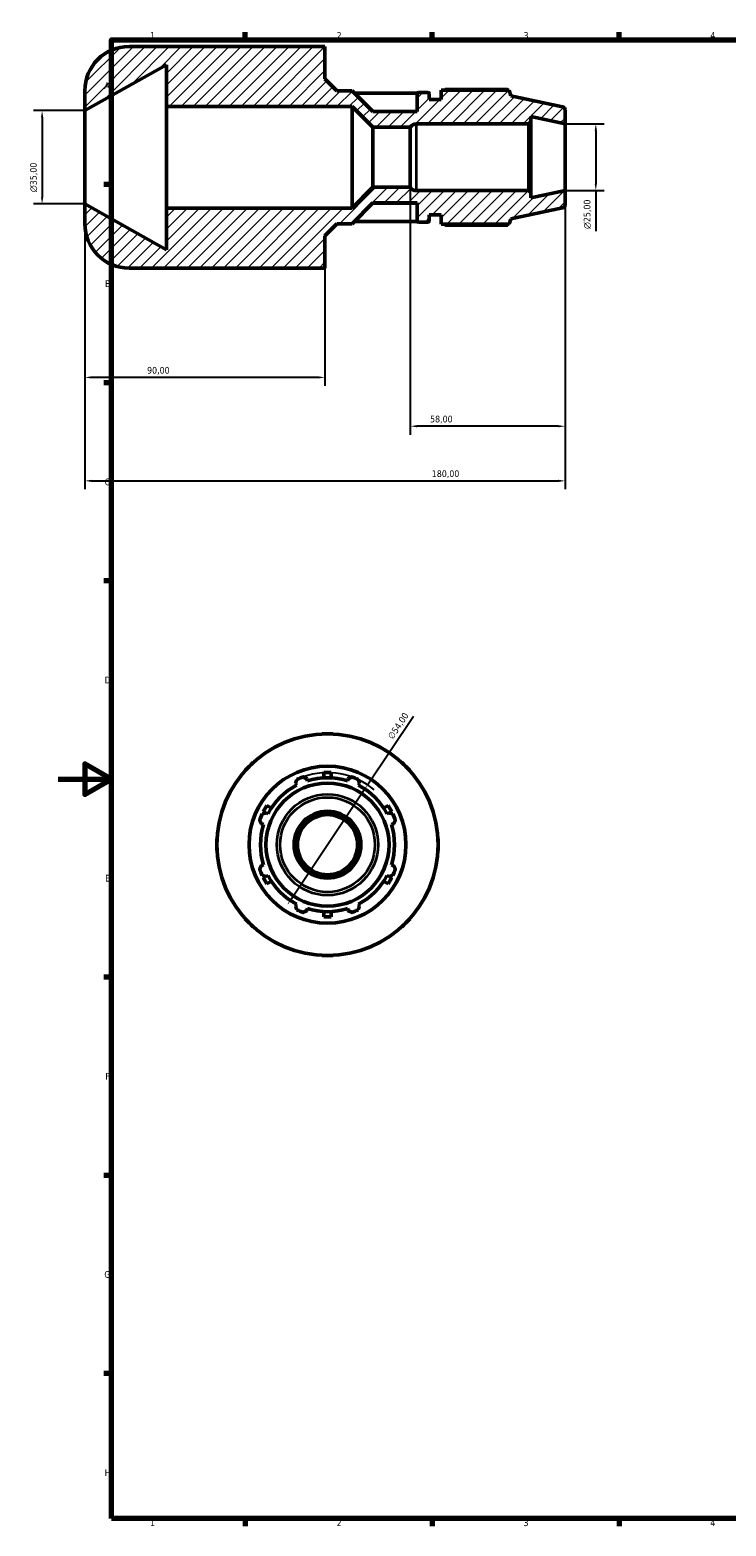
# Model space of a CAD drawing. Header units: millimetres. Extents: x -11 to 931, y 0 to 594.
# Tile 1 of 5: x -11 to 250, y 17 to 578. Entities that reach past the tile are written whole.
import ezdxf

# ---------------------------------------------------------------- set-up
doc = ezdxf.new("R2010")
doc.units = ezdxf.units.MM
for name, color, linetype, lineweight in [('Border (ISO)', 7, 'Continuous', 70), ('Dimension (ISO)', 7, 'Continuous', 25), ('Hatch (ISO)', 7, 'Continuous', 18), ('Visible (ISO)', 7, 'Continuous', 50), ('Visible Narrow (ISO)', 7, 'Continuous', 35)]:
    doc.layers.add(name, color=color, linetype=linetype, lineweight=lineweight)
doc.styles.add('Note Text (ISO)', font='tahoma.ttf')
doc.dimstyles.new('Default (ISO)', dxfattribs={"dimtxt": 2.5, "dimasz": 2.5, "dimexe": 3.175, "dimexo": 0, "dimgap": 0.762, "dimtad": 1, "dimrnd": 1e-08, "dimzin": 0, "dimtxsty": 'Note Text (ISO)', "dimcen": 0.09, "dimdle": 10, "dimclrd": 256, "dimclre": 256, "dimclrt": 232, "dimazin": 0, "dimtfac": 1.40208, "dimtmove": 0, "dimatfit": 3, "dimfxl": 1, "dimtolj": 1, "dimtzin": 0, "dimlwd": -1, "dimlwe": -1, "dimarcsym": 0})

# ---------------------------------------------------------------- blocks, each defined once
blk = doc.blocks.new('Borders Default Border')
at = {"layer": 'Border (ISO)'}
for p, q in [((70.08, 574), (70.08, 576.9)), ((140.17, 574), (140.17, 576.9)), ((210.25, 574), (210.25, 576.9)), ((20, 519.75), (17.1, 519.75)), ((20, 445.5), (17.1, 445.5)), ((20, 371.25), (17.1, 371.25)), ((20, 222.75), (17.1, 222.75)), ((20, 148.5), (17.1, 148.5)), ((20, 74.25), (17.1, 74.25)), ((70.08, 20), (70.08, 17.1)), ((140.17, 20), (140.17, 17.1)), ((210.25, 20), (210.25, 17.1))]:
    blk.add_line(p, q, dxfattribs=at)
at = {"layer": 'Border (ISO)', "flags": 128}
for points in [[(20, 20), (20, 574), (821, 574), (821, 20), (20, 20)], [(0, 297), (20, 297), (10, 302.77), (10, 291.23), (20, 297)]]:
    blk.add_lwpolyline(points, dxfattribs=at)
at = {"layer": 'Border (ISO)', "color": 232, "true_color": 0xca0064, "char_height": 2.5, "attachment_point": 7, "style": 'Note Text (ISO)'}
for s, insert in [('1', (34.48, 574.4)), ('2', (104.37, 574.4)), ('3', (174.43, 574.35)), ('4', (244.42, 574.4)), ('A', (17.29, 555.62)), ('B', (17.59, 481.37)), ('C', (17.43, 407.08)), ('D', (17.43, 332.88)), ('E', (17.64, 258.63)), ('F', (17.7, 184.38)), ('G', (17.31, 110.08)), ('H', (17.44, 35.88)), ('1', (34.48, 17.1)), ('2', (104.37, 17.1)), ('3', (174.43, 17.05)), ('4', (244.42, 17.1))]:
    blk.add_mtext(s, dxfattribs=dict(at, insert=insert))
blk = doc.blocks.new('*D7')
at = {"layer": 'Defpoints', "color": 0, "transparency": 16777216}
for p in [(190, 542.5), (190, 517.5), (201.51, 517.5)]:
    blk.add_point(p, dxfattribs=at)
at = {"layer": 'Dimension (ISO)', "transparency": 16777216}
for p, q in [((190, 542.5), (204.69, 542.5)), ((201.51, 540), (201.51, 520)), ((190, 517.5), (204.69, 517.5)), ((201.51, 517.5), (201.51, 502.37))]:
    blk.add_line(p, q, dxfattribs=at)
for points in [[(201.1, 540), (201.93, 540), (201.51, 542.5)], [(201.1, 520), (201.93, 520), (201.51, 517.5)]]:
    blk.add_solid(points, dxfattribs=at)
at = {"layer": 'Dimension (ISO)', "color": 232, "true_color": 0xca0064, "transparency": 16777216, "insert": (196.99, 503.13), "char_height": 2.5, "attachment_point": 1, "rotation": 90, "style": 'Note Text (ISO)'}
blk.add_mtext('\\A1;\\fAIGDT|b0|i0;\\H2.5000;\\ln\\fTahoma|b0|i0;\\H2.5000;25,00', dxfattribs=at)
blk = doc.blocks.new('*D8')
at = {"layer": 'Defpoints', "color": 0, "transparency": 16777216}
for p in [(10, 512.5), (100, 488.5), (10, 447.52)]:
    blk.add_point(p, dxfattribs=at)
at = {"layer": 'Dimension (ISO)', "transparency": 16777216}
for p, q in [((10, 512.5), (10, 444.34)), ((100, 488.5), (100, 444.34)), ((97.5, 447.52), (12.5, 447.52))]:
    blk.add_line(p, q, dxfattribs=at)
for points in [[(12.5, 447.93), (12.5, 447.1), (10, 447.52)], [(97.5, 447.93), (97.5, 447.1), (100, 447.52)]]:
    blk.add_solid(points, dxfattribs=at)
at = {"layer": 'Dimension (ISO)', "color": 232, "true_color": 0xca0064, "transparency": 16777216, "insert": (33.35, 451.45), "char_height": 2.5, "attachment_point": 1, "style": 'Note Text (ISO)'}
blk.add_mtext('\\A1;90,00', dxfattribs=at)
blk = doc.blocks.new('*D9')
at = {"layer": 'Defpoints', "color": 0, "transparency": 16777216}
for p in [(190, 517.5), (10, 512.5), (190, 408.75)]:
    blk.add_point(p, dxfattribs=at)
at = {"layer": 'Dimension (ISO)', "transparency": 16777216}
for p, q in [((190, 517.5), (190, 405.58)), ((10, 512.5), (10, 405.58)), ((12.5, 408.75), (187.5, 408.75))]:
    blk.add_line(p, q, dxfattribs=at)
for points in [[(12.5, 409.17), (12.5, 408.34), (10, 408.75)], [(187.5, 409.17), (187.5, 408.34), (190, 408.75)]]:
    blk.add_solid(points, dxfattribs=at)
at = {"layer": 'Dimension (ISO)', "color": 232, "true_color": 0xca0064, "transparency": 16777216, "insert": (140.05, 412.69), "char_height": 2.5, "attachment_point": 1, "style": 'Note Text (ISO)'}
blk.add_mtext('\\A1;180,00', dxfattribs=at)
blk = doc.blocks.new('*D10')
at = {"layer": 'Defpoints', "color": 0, "transparency": 16777216}
for p in [(132, 518.75), (190, 517.5), (132, 429.22)]:
    blk.add_point(p, dxfattribs=at)
at = {"layer": 'Dimension (ISO)', "transparency": 16777216}
for p, q in [((132, 518.75), (132, 426.05)), ((190, 517.5), (190, 426.05)), ((187.5, 429.22), (134.5, 429.22))]:
    blk.add_line(p, q, dxfattribs=at)
for points in [[(134.5, 429.64), (134.5, 428.81), (132, 429.22)], [(187.5, 429.64), (187.5, 428.81), (190, 429.22)]]:
    blk.add_solid(points, dxfattribs=at)
at = {"layer": 'Dimension (ISO)', "color": 232, "true_color": 0xca0064, "transparency": 16777216, "insert": (139.4, 433.16), "char_height": 2.5, "attachment_point": 1, "style": 'Note Text (ISO)'}
blk.add_mtext('\\A1;58,00', dxfattribs=at)
blk = doc.blocks.new('*D11')
at = {"layer": 'Defpoints', "color": 0, "transparency": 16777216}
for p in [(115.95, 294.88), (85.96, 249.97)]:
    blk.add_point(p, dxfattribs=at)
at = {"layer": 'Dimension (ISO)', "transparency": 16777216}
for p, q in [((115.95, 294.88), (133.16, 320.64)), ((87.35, 252.05), (114.57, 292.8))]:
    blk.add_line(p, q, dxfattribs=at)
blk.add_arc((100.96, 272.43), 27, 49.524, 109.792, dxfattribs=at)
for points in [[(114.22, 293.03), (114.91, 292.57), (115.95, 294.88)], [(87, 252.29), (87.7, 251.82), (85.96, 249.97)]]:
    blk.add_solid(points, dxfattribs=at)
at = {"layer": 'Dimension (ISO)', "color": 232, "true_color": 0xca0064, "transparency": 16777216, "insert": (123.33, 313.08), "char_height": 2.5, "attachment_point": 1, "rotation": 56.2615, "style": 'Note Text (ISO)'}
blk.add_mtext('\\A1;∅54,00', dxfattribs=at)
blk = doc.blocks.new('*D13')
at = {"layer": 'Defpoints', "color": 0, "transparency": 16777216}
for p in [(10, 547.5), (-6, 512.5), (10, 512.5)]:
    blk.add_point(p, dxfattribs=at)
at = {"layer": 'Dimension (ISO)', "transparency": 16777216}
for p, q in [((10, 547.5), (-9.17, 547.5)), ((-6, 545), (-6, 515)), ((10, 512.5), (-9.17, 512.5))]:
    blk.add_line(p, q, dxfattribs=at)
for points in [[(-6.42, 545), (-5.58, 545), (-6, 547.5)], [(-6.42, 515), (-5.58, 515), (-6, 512.5)]]:
    blk.add_solid(points, dxfattribs=at)
at = {"layer": 'Dimension (ISO)', "color": 232, "true_color": 0xca0064, "transparency": 16777216, "insert": (-10.52, 516.94), "char_height": 2.5, "attachment_point": 1, "rotation": 90, "style": 'Note Text (ISO)'}
blk.add_mtext('\\A1;\\fAIGDT|b0|i0;\\H2.5000;\\ln\\fTahoma|b0|i0;\\H2.5000;35,00', dxfattribs=at)

msp = doc.modelspace()

# ---------------------------------------------------------------- hatches: boundary and pattern name
at = {"layer": 'Hatch (ISO)'}
h = msp.add_hatch(dxfattribs=at)
h.set_pattern_fill('ANSI31', color=256, scale=25.4, style=0)
h.set_pattern_definition([(45, (0, 0), (-2.245064, 2.245064), [])])
edge = h.paths.add_edge_path()
edge.add_ellipse((188.75, 512.2622), major_axis=(0.2599, -1.2227), ratio=1, start_angle=0, end_angle=78)
edge.add_line((190, 512.2622), (190, 517.5))
edge.add_line((190, 517.5), (177.1429, 514.7671))
edge.add_line((177.1429, 514.7671), (177.1429, 516.75))
edge.add_line((177.1429, 516.75), (176.3929, 517.5))
edge.add_line((176.3929, 517.5), (134.2776, 517.5))
edge.add_ellipse((134.2776, 520.2), major_axis=(0, -2.7), ratio=1, start_angle=302.482164, end_angle=360, ccw=False)
edge.add_line((132, 518.75), (118, 518.75))
edge.add_line((118, 518.75), (110.219, 510.969))
edge.add_line((110.219, 510.969), (40.6, 510.969))
edge.add_line((40.6, 510.969), (40.6, 495.3334))
edge.add_line((40.6, 495.3334), (10, 512.5))
edge.add_line((10, 512.5), (10, 505.1))
edge.add_ellipse((26.6, 505.1), major_axis=(-16.6, 0), ratio=1, start_angle=0, end_angle=90)
edge.add_line((26.6, 488.5), (93.36, 488.5))
edge.add_line((93.36, 488.5), (100, 488.5))
edge.add_line((100, 488.5), (100, 500.6))
edge.add_line((100, 500.6), (104.5, 505.1))
edge.add_line((104.5, 505.1), (110.219, 505.1))
edge.add_line((110.219, 505.1), (118, 512.881))
edge.add_line((118, 512.881), (134.6, 512.881))
edge.add_line((134.6, 512.881), (134.6, 506.2))
edge.add_ellipse((135.1, 506.2), major_axis=(-0.5, 0), ratio=1, start_angle=0, end_angle=90)
edge.add_line((135.1, 505.7), (138.6, 505.7))
edge.add_ellipse((138.6, 506.2), major_axis=(0, -0.5), ratio=1, start_angle=0, end_angle=90)
edge.add_line((139.1, 506.2), (139.1, 508.4))
edge.add_line((139.1, 508.4), (143.6, 508.4))
edge.add_line((143.6, 508.4), (143.6, 504.89))
edge.add_line((143.6, 504.89), (169.0355, 504.89))
edge.add_line((169.0355, 504.89), (169.7, 506.9351))
edge.add_line((169.7, 506.9351), (189.0099, 511.0395))
edge = h.paths.add_edge_path()
edge.add_ellipse((188.75, 547.7378), major_axis=(1.25, 0), ratio=1, start_angle=0, end_angle=78)
edge.add_line((189.0099, 548.9605), (169.7, 553.0649))
edge.add_line((169.7, 553.0649), (169.0355, 555.11))
edge.add_line((169.0355, 555.11), (143.6, 555.11))
edge.add_line((143.6, 555.11), (143.6, 551.6))
edge.add_line((143.6, 551.6), (139.1, 551.6))
edge.add_line((139.1, 551.6), (139.1, 553.8))
edge.add_ellipse((138.6, 553.8), major_axis=(0.5, 0), ratio=1, start_angle=0, end_angle=90)
edge.add_line((138.6, 554.3), (135.1, 554.3))
edge.add_ellipse((135.1, 553.8), major_axis=(0, 0.5), ratio=1, start_angle=0, end_angle=90)
edge.add_line((134.6, 553.8), (134.6, 547.119))
edge.add_line((134.6, 547.119), (118, 547.119))
edge.add_line((118, 547.119), (110.219, 554.9))
edge.add_line((110.219, 554.9), (104.5, 554.9))
edge.add_line((104.5, 554.9), (100, 559.4))
edge.add_line((100, 559.4), (100, 571.5))
edge.add_line((100, 571.5), (93.36, 571.5))
edge.add_line((93.36, 571.5), (26.6, 571.5))
edge.add_ellipse((26.6, 554.9), major_axis=(0, 16.6), ratio=1, start_angle=0, end_angle=90)
edge.add_line((10, 554.9), (10, 547.5))
edge.add_line((10, 547.5), (40.6, 564.6666))
edge.add_line((40.6, 564.6666), (40.6, 549.031))
edge.add_line((40.6, 549.031), (110.219, 549.031))
edge.add_line((110.219, 549.031), (118, 541.25))
edge.add_line((118, 541.25), (132, 541.25))
edge.add_ellipse((134.2776, 539.8), major_axis=(-2.2776, 1.45), ratio=1, start_angle=302.482164, end_angle=360, ccw=False)
edge.add_line((134.2776, 542.5), (176.3929, 542.5))
edge.add_line((176.3929, 542.5), (177.1429, 543.25))
edge.add_line((177.1429, 543.25), (177.1429, 545.2329))
edge.add_line((177.1429, 545.2329), (190, 542.5))
edge.add_line((190, 542.5), (190, 547.7378))

# ---------------------------------------------------------------- linework, layer by layer
at = {"layer": 'Visible (ISO)'}
for p, q in [((93.36, 571.5), (26.6, 571.5)), ((100, 571.5), (93.36, 571.5)), ((100, 559.4), (100, 571.5)), ((10, 547.5), (40.6, 564.6666)), ((40.6, 564.6666), (40.6, 549.031)), ((104.5, 554.9), (100, 559.4)), ((169.0355, 555.11), (143.6, 555.11)), ((143.6, 555.11), (143.6, 551.6)), ((168.4214, 555.4051), (145.22, 555.4051)), ((169.7, 553.0649), (169.0355, 555.11)), ((10, 554.9), (10, 547.5)), ((110.219, 554.9), (104.5, 554.9)), ((118, 547.119), (110.219, 554.9)), ((134.6715, 554.0577), (111.0613, 554.0577)), ((134.6, 553.8), (134.6, 547.119)), ((138.6, 554.3), (135.1, 554.3)), ((139.1, 551.6), (139.1, 553.8)), ((143.6, 551.6), (139.1, 551.6)), ((189.0099, 548.9605), (169.7, 553.0649)), ((10, 512.5), (10, 547.5)), ((40.6, 549.031), (110.219, 549.031)), ((40.6, 510.969), (40.6, 549.031)), ((110.219, 549.031), (118, 541.25)), ((110.219, 510.969), (110.219, 549.031)), ((117.9626, 547.1563), (134.6, 547.1563)), ((134.6, 547.119), (118, 547.119)), ((177.1429, 543.25), (177.1429, 545.2329)), ((177.1429, 545.2329), (190, 542.5)), ((190, 542.5), (190, 547.7378)), ((118, 541.25), (132, 541.25)), ((118, 518.75), (118, 541.25)), ((132, 518.75), (132, 541.25)), ((134.2776, 542.5), (176.3929, 542.5)), ((176.3929, 542.5), (177.1429, 543.25)), ((176.3929, 542.5), (176.3929, 517.5)), ((177.1429, 516.75), (177.1429, 543.25)), ((190, 517.5), (190, 542.5)), ((118, 518.75), (110.219, 510.969)), ((132, 518.75), (118, 518.75)), ((176.3929, 517.5), (134.2776, 517.5)), ((177.1429, 516.75), (176.3929, 517.5)), ((190, 517.5), (177.1429, 514.7671)), ((177.1429, 514.7671), (177.1429, 516.75)), ((190, 512.2622), (190, 517.5)), ((40.6, 495.3334), (10, 512.5)), ((10, 512.5), (10, 505.1)), ((110.219, 510.969), (40.6, 510.969)), ((40.6, 510.969), (40.6, 495.3334)), ((110.219, 505.1), (118, 512.881)), ((134.6, 512.8437), (117.9626, 512.8437)), ((118, 512.881), (134.6, 512.881)), ((134.6, 512.881), (134.6, 506.2)), ((169.7, 506.9351), (189.0099, 511.0395)), ((100, 500.6), (104.5, 505.1)), ((104.5, 505.1), (110.219, 505.1)), ((111.0613, 505.9423), (134.6715, 505.9423)), ((135.1, 505.7), (138.6, 505.7)), ((139.1, 506.2), (139.1, 508.4)), ((139.1, 508.4), (143.6, 508.4)), ((143.6, 508.4), (143.6, 504.89)), ((143.6, 504.89), (169.0355, 504.89)), ((145.22, 504.5949), (168.4214, 504.5949)), ((169.0355, 504.89), (169.7, 506.9351)), ((100, 488.5), (100, 500.6)), ((26.6, 488.5), (93.36, 488.5)), ((93.36, 488.5), (100, 488.5)), ((98.7985, 313.9274), (100.9585, 313.9274)), ((98.7985, 313.8711), (98.7985, 313.9274)), ((100.9585, 313.9274), (103.1185, 313.9274)), ((103.1185, 313.9274), (103.1185, 313.8711)), ((71.6136, 301.7723), (73.141, 303.2997)), ((73.141, 303.2997), (73.1807, 303.2599)), ((128.7363, 303.2599), (128.7761, 303.2997)), ((128.7761, 303.2997), (130.3035, 301.7723)), ((70.0863, 300.245), (71.6136, 301.7723)), ((70.126, 300.2052), (70.0863, 300.245)), ((93.4078, 296.3752), (93.1642, 297.1477)), ((99.6085, 297.5011), (99.6085, 299.4274)), ((102.3085, 299.4274), (99.6085, 299.4274)), ((102.3085, 299.4274), (102.3085, 297.5011)), ((108.7528, 297.1477), (108.5093, 296.3752)), ((130.3035, 301.7723), (131.8308, 300.245)), ((131.8308, 300.245), (131.791, 300.2052)), ((88.99, 295.4187), (89.364, 294.7002)), ((112.553, 294.7002), (112.9271, 295.4187)), ((78.2509, 287.0965), (76.9009, 284.7582)), ((78.2509, 287.0965), (79.9191, 286.1333)), ((121.998, 286.1333), (123.6662, 287.0965)), ((125.0162, 284.7582), (123.6662, 287.0965)), ((77.6869, 284.3044), (76.9009, 284.7582)), ((78.6857, 284.0219), (77.9672, 284.3959)), ((123.9499, 284.3959), (123.2314, 284.0219)), ((125.0162, 284.7582), (124.2302, 284.3044)), ((76.2382, 280.2217), (77.0107, 279.9781)), ((124.9064, 279.9781), (125.6789, 280.2217)), ((59.4585, 274.5874), (59.5148, 274.5874)), ((59.4585, 272.4274), (59.4585, 274.5874)), ((59.4585, 270.2674), (59.4585, 272.4274)), ((59.5148, 270.2674), (59.4585, 270.2674)), ((142.4023, 274.5874), (142.4585, 274.5874)), ((142.4585, 270.2674), (142.4023, 270.2674)), ((142.4585, 274.5874), (142.4585, 272.4274)), ((142.4585, 272.4274), (142.4585, 270.2674)), ((77.0107, 264.8766), (76.2382, 264.6331)), ((125.6789, 264.6331), (124.9064, 264.8766)), ((76.9009, 260.0965), (77.6869, 260.5503)), ((76.9009, 260.0965), (78.2509, 257.7582)), ((77.9672, 260.4588), (78.6857, 260.8329)), ((79.9191, 258.7214), (78.2509, 257.7582)), ((123.6662, 257.7582), (121.998, 258.7214)), ((123.2314, 260.8329), (123.9499, 260.4588)), ((123.6662, 257.7582), (125.0162, 260.0965)), ((124.2302, 260.5503), (125.0162, 260.0965)), ((89.364, 250.1545), (88.99, 249.4361)), ((93.1642, 247.707), (93.4078, 248.4795)), ((99.6085, 245.4274), (99.6085, 247.3537)), ((102.3085, 247.3537), (102.3085, 245.4274)), ((108.5093, 248.4795), (108.7528, 247.707)), ((112.9271, 249.4361), (112.553, 250.1545)), ((70.0863, 244.6098), (70.126, 244.6496)), ((71.6136, 243.0824), (70.0863, 244.6098)), ((73.141, 241.5551), (71.6136, 243.0824)), ((73.1807, 241.5949), (73.141, 241.5551)), ((99.6085, 245.4274), (102.3085, 245.4274)), ((128.7761, 241.5551), (128.7363, 241.5949)), ((130.3035, 243.0824), (128.7761, 241.5551)), ((131.8308, 244.6098), (130.3035, 243.0824)), ((131.791, 244.6496), (131.8308, 244.6098)), ((98.7985, 230.9274), (98.7985, 230.9836)), ((100.9585, 230.9274), (98.7985, 230.9274)), ((103.1185, 230.9274), (100.9585, 230.9274)), ((103.1185, 230.9836), (103.1185, 230.9274))]:
    msp.add_line(p, q, dxfattribs=at)
for radius in [41.5, 29.4, 23.0649, 12.5, 11.25]:
    msp.add_circle((100.9585, 272.4274), radius, dxfattribs=at)
for centre, radius, start, end in [((26.6, 554.9), 16.6, 90, 180), ((135.1, 553.8), 0.5, 90, 180), ((138.6, 553.8), 0.5, 0, 90), ((188.75, 547.7378), 1.25, 0, 78), ((134.2776, 539.8), 2.7, 90, 147.517836), ((134.2776, 520.2), 2.7, 212.482164, 270), ((188.75, 512.2622), 1.25, 282, 0), ((26.6, 505.1), 16.6, 180, 270), ((135.1, 506.2), 0.5, 180, 270), ((138.6, 506.2), 0.5, 270, 0), ((100.9585, 272.4274), 27, 109.791984, 115.208016), ((100.9585, 272.4274), 25.11, 72.5, 107.5), ((100.9585, 272.4274), 27, 64.791984, 70.208016), ((100.9585, 272.4274), 25.11, 117.5, 152.5), ((100.9585, 272.4274), 25.11, 27.5, 62.5), ((100.9585, 272.4274), 27, 154.791984, 160.208016), ((100.9585, 272.4274), 27, 19.791984, 25.208016), ((100.9585, 272.4274), 25.11, 162.5, 197.5), ((100.9585, 272.4274), 25.11, 342.5, 17.5), ((100.9585, 272.4274), 27, 199.791984, 205.208016), ((100.9585, 272.4274), 25.11, 207.5, 242.5), ((100.9585, 272.4274), 25.11, 297.5, 332.5), ((100.9585, 272.4274), 27, 334.791984, 340.208016), ((100.9585, 272.4274), 27, 244.791984, 250.208016), ((100.9585, 272.4274), 25.11, 252.5, 287.5), ((100.9585, 272.4274), 27, 289.791984, 295.208016)]:
    msp.add_arc(centre, radius, start, end, dxfattribs=at)
for points, weights in [([(144.7494, 555.11), (144.9807, 555.2562), (145.22, 555.4051)], [1.01197763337, 1.01411337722, 1.01610306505]), ([(168.5743, 555.11), (168.4991, 555.2562), (168.4214, 555.4051)], [1.00129154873, 1.00071969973, 1]), ([(145.22, 504.5949), (144.9807, 504.7438), (144.7494, 504.89)], [1.01610306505, 1.01411337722, 1.01197763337]), ([(168.4214, 504.5949), (168.4991, 504.7438), (168.5743, 504.89)], [1, 1.00071969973, 1.00129154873]), ([(91.8162, 297.8324), (92.504, 297.4831), (93.1642, 297.1477)], [1, 1.00169100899, 1.00256578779]), ([(108.7528, 297.1477), (109.4131, 297.4831), (110.1009, 297.8324)], [1.00256578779, 1.00169100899, 1]), ([(88.99, 295.4187), (89.2198, 296.1227), (89.4591, 296.8561)], [1.00256578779, 1.00169100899, 1]), ([(112.458, 296.8561), (112.6973, 296.1227), (112.9271, 295.4187)], [1, 1.00169100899, 1.00256578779]), ([(76.2382, 280.2217), (75.9028, 280.8819), (75.5535, 281.5697)], [1.00256578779, 1.00169100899, 1]), ([(76.5298, 283.9268), (77.2632, 284.1661), (77.9672, 284.3959)], [1, 1.00169100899, 1.00256578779]), ([(123.9499, 284.3959), (124.6539, 284.1661), (125.3873, 283.9268)], [1.00256578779, 1.00169100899, 1]), ([(126.3636, 281.5697), (126.0143, 280.8819), (125.6789, 280.2217)], [1, 1.00169100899, 1.00256578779]), ([(75.5535, 263.285), (75.9028, 263.9728), (76.2382, 264.6331)], [1, 1.00169100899, 1.00256578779]), ([(125.6789, 264.6331), (126.0143, 263.9728), (126.3636, 263.285)], [1.00256578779, 1.00169100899, 1]), ([(77.9672, 260.4588), (77.2632, 260.6886), (76.5298, 260.9279)], [1.00256578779, 1.00169100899, 1]), ([(125.3873, 260.9279), (124.6539, 260.6886), (123.9499, 260.4588)], [1, 1.00169100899, 1.00256578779]), ([(89.4591, 247.9986), (89.2198, 248.732), (88.99, 249.4361)], [1, 1.00169100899, 1.00256578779]), ([(93.1642, 247.707), (92.504, 247.3717), (91.8162, 247.0223)], [1.00256578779, 1.00169100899, 1]), ([(110.1009, 247.0223), (109.4131, 247.3717), (108.7528, 247.707)], [1, 1.00169100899, 1.00256578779]), ([(112.9271, 249.4361), (112.6973, 248.732), (112.458, 247.9986)], [1.00256578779, 1.00169100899, 1])]:
    msp.add_rational_spline(points, weights, degree=2, dxfattribs=at)
at = {"layer": 'Visible Narrow (ISO)'}
msp.add_line((134.2776, 517.6539), (134.2776, 542.3461), dxfattribs=at)
for radius in [18.9605, 17.7378]:
    msp.add_circle((100.9585, 272.4274), radius, dxfattribs=at)

# ---------------------------------------------------------------- block references
msp.add_blockref('Borders Default Border', (0, 0))

# ---------------------------------------------------------------- dimensions: what is measured, and where the dimension line sits
at = {"layer": 'Dimension (ISO)'}
for base, p1, p2, override, picture, middle in [((-6, 512.5), (10, 547.5), (10, 512.5), {"dimdec": 2, "dimtp": 0, "dimtm": 0, "dimtdec": 2, "dimtofl": 0, "dimatfit": 1}, '*D13', (-6, 522.5)), ((201.5138, 517.5), (190, 542.5), (190, 517.5), {"dimdec": 2, "dimtp": 0, "dimtm": 0, "dimtdec": 2, "dimtofl": 0, "dimatfit": 2}, '*D7', (201.5138, 508.6828))]:
    dim = msp.add_linear_dim(base=base, p1=p1, p2=p2, angle=90, text='\\fAIGDT|b0|i0;\\H2.5000;\\ln\\fTahoma|b0|i0;\\H2.5000;<>', dimstyle='Default (ISO)', override=override, dxfattribs=at)
    dim.commit()
    dim.dimension.update_dxf_attribs({"geometry": picture, "text_midpoint": middle, "dimtype": 160})
for base, p1, p2, picture, middle in [((190, 408.7526), (10, 512.5), (190, 517.5), '*D9', (145, 408.7526)), ((132, 429.2225), (190, 517.5), (132, 518.75), '*D10', (143.5, 429.2225)), ((10, 447.5177), (100, 488.5), (10, 512.5), '*D8', (37.5, 447.5177))]:
    dim = msp.add_linear_dim(base=base, p1=p1, p2=p2, angle=180, dimstyle='Default (ISO)', override={"dimdec": 2, "dimtp": 0, "dimtm": 0, "dimtdec": 2, "dimtofl": 0, "dimatfit": 1}, dxfattribs=at)
    dim.commit()
    dim.dimension.update_dxf_attribs({"geometry": picture, "text_midpoint": middle, "dimtype": 160})
dim = msp.add_diameter_dim_2p(p1=(85.9627, 249.9747), p2=(115.9544, 294.8801), dimstyle='Default (ISO)', override={"dimdec": 2, "dimlfac": 1, "dimtp": 0, "dimtm": 0, "dimtdec": 2, "dimatfit": 2}, dxfattribs=at)
dim.commit()
dim.dimension.update_dxf_attribs({"geometry": '*D11', "text_midpoint": (129.687, 315.4414), "dimtype": 163})

doc.saveas('drawing.dxf')
